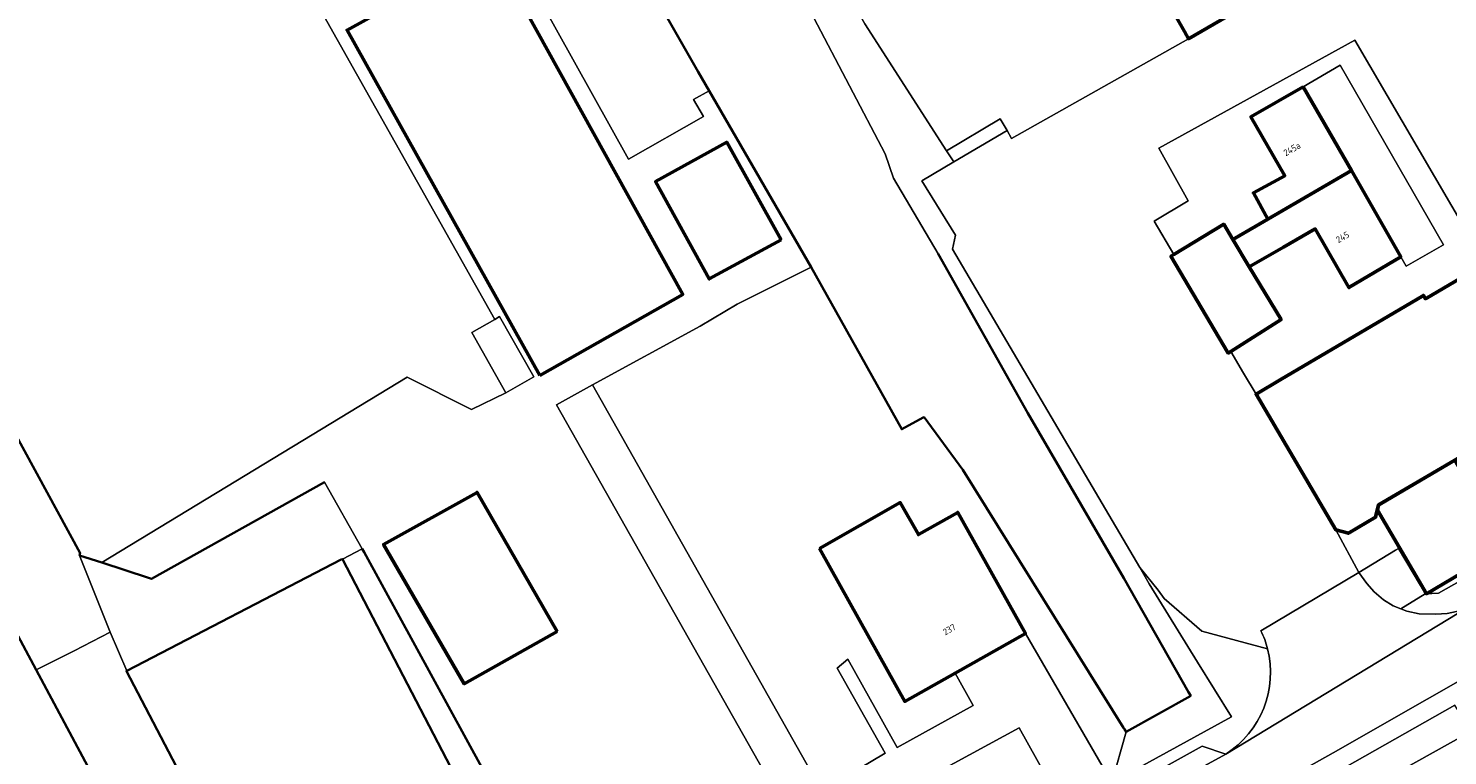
# Model space of a CAD drawing. Header units: metres. Extents: x 113441 to 115918, y 474822 to 477887.
# Tile 66 of 145: x 113799 to 113939, y 477039 to 477110. Entities that reach past the tile are written whole.
import ezdxf
from ezdxf.enums import TextEntityAlignment as Align

# ---------------------------------------------------------------- set-up
doc = ezdxf.new("R2010")
doc.units = ezdxf.units.M
for name, color, linetype, lineweight in [('B-WE-GK-BESCHOEIING-G', 252, 'GK-BESCHOEIING', 35), ('B-WE-GR-BOUWLAND-GV', 252, 'Continuous', 13), ('B-WE-KW-KUNSTWERK_STUW-G', 252, 'Continuous', 18), ('B-WE-OG-BEBOUWING-GV', 7, 'Continuous', 50), ('B-WE-OG-BEBOUWING-T18', 7, 'Continuous', 50), ('B-WE-OG-BEBOUWING_OVERBOUWING-GV', 7, 'Continuous', 50), ('B-WE-OG-TERREIN_ERF-GV', 252, 'Continuous', 18), ('B-WE-OG-WATER-GV', 252, 'Continuous', 18), ('B-WE-OG-WATER_SLOOT-GV', 252, 'Continuous', 18), ('B-WE-VH-VERHARDING_GESLOTEN-GV', 252, 'Continuous', 18), ('B-WE-VH-VERHARDING_OPEN-GV', 252, 'Continuous', 18)]:
    doc.layers.add(name, color=color, linetype=linetype, lineweight=lineweight)
doc.styles.add('NLCS-ISO-ANNOTATIEF-T18', font='NLCS-ISO.ttf', dxfattribs={"height": 1.8})
doc.linetypes.add('GK-BESCHOEIING', pattern='A,30,-5,[1,NLCS.SHX,S=1,R=0,X=0,Y=0],-5', length=40)

msp = doc.modelspace()

# ---------------------------------------------------------------- linework, layer by layer
at = {"layer": 'B-WE-GK-BESCHOEIING-G', "ltscale": 0.5, "flags": 128}
for points in [[(113815.595, 477163.815), (113827.73, 477170.44), (113829.43, 477169.41), (113842.7, 477146.1), (113859.54, 477116.07), (113865.16, 477106.19), (113866.238, 477104.326), (113876.229, 477087.05)], [(113811.357, 477026.776), (113800.237, 477047.548), (113778.582, 477087.998), (113768.999, 477122.059), (113768.869, 477121.989)], [(113913.252, 477045.375), (113906.92, 477056.55), (113897.48, 477072.73), (113888.71, 477088.36)], [(113887.233, 477072.289), (113885.133, 477071.137), (113876.229, 477087.05)], [(113804.493, 477058.78), (113804.541, 477058.987), (113792.577, 477080.931)], [(113887.312, 477072.332), (113887.233, 477072.289)], [(113887.312, 477072.332), (113891.13, 477067.18), (113906.874, 477041.878)], [(113828.493, 477065.948), (113811.541, 477056.486), (113811.241, 477056.584)], [(113811.241, 477056.584), (113806.681, 477058.068), (113804.493, 477058.78)], [(113832.204, 477059.418), (113832.398, 477059.077), (113844.128, 477037.629), (113851.399, 477025.089), (113854.167, 477020.498), (113856.39, 477016.182), (113857.885, 477013.677), (113856.085, 477012.691), (113854.897, 477014.859)], [(113830.154, 477058.358), (113809.12, 477047.464)], [(113841.482, 477037.122), (113841.318, 477037.148), (113830.269, 477058.417), (113830.154, 477058.358)], [(113809.12, 477047.464), (113809.073, 477047.44), (113819.597, 477027.366)], [(113907.125, 477041.475), (113913.47, 477044.99)], [(113913.47, 477044.99), (113913.252, 477045.375)], [(113906.874, 477041.878), (113906.96, 477041.741)], [(113906.96, 477041.741), (113907.125, 477041.475)]]:
    msp.add_lwpolyline(points, dxfattribs=at)
at = {"layer": 'B-WE-GR-BOUWLAND-GV'}
for points in [[(113839.069, 477132.252), (113858.319, 477097.623), (113865.695, 477101.827), (113864.699, 477103.487), (113866.238, 477104.326), (113865.16, 477106.19), (113859.54, 477116.07)], [(113777.92, 477120.84), (113785.4, 477100.51), (113791.66, 477082.71), (113792.577, 477080.931), (113804.541, 477058.987), (113804.493, 477058.78), (113806.681, 477058.068), (113836.62, 477076.25), (113842.94, 477073.07), (113846.28, 477074.7), (113842.96, 477080.62), (113845.207, 477081.917), (113827.858, 477112.743)]]:
    msp.add_lwpolyline(points, dxfattribs=at)
at = {"layer": 'B-WE-KW-KUNSTWERK_STUW-G'}
msp.add_lwpolyline([(113830.269, 477058.417), (113832.204, 477059.418)], dxfattribs=at)
at = {"layer": 'B-WE-OG-BEBOUWING-GV'}
msp.add_lwpolyline([(113855.006, 477211.721), (113912.857, 477110.13), (113913.25, 477109.44), (113929.86, 477119.07)], dxfattribs=at)
for points in [[(113849.64, 477076.42), (113863.64, 477084.37), (113844.95, 477118.16), (113838.204, 477130.02), (113831.072, 477126.053), (113837.773, 477114.185), (113830.72, 477110.28)], [(113924.484, 477104.733), (113919.368, 477101.794), (113922.697, 477095.998), (113919.62, 477094.32), (113921.043, 477091.745), (113929.233, 477096.515)], [(113873.29, 477089.73), (113867.96, 477099.29), (113860.98, 477095.43), (113866.25, 477085.88)], [(113929.233, 477096.515), (113921.043, 477091.745), (113919.868, 477091.061), (113917.612, 477089.747), (113919.21, 477087.086), (113922.56, 477089), (113925.689, 477090.788), (113928.993, 477085.034), (113934.075, 477088.055)], [(113919.21, 477087.086), (113917.612, 477089.747), (113916.71, 477091.25), (113911.828, 477088.296), (113911.52, 477088.11), (113917.15, 477078.62), (113917.404, 477078.781), (113922.325, 477081.898)], [(113951.323, 477075.166), (113951.676, 477075.071), (113952.538, 477074.837), (113955.206, 477076.406), (113955.506, 477077.629), (113951.481, 477084.445), (113951.972, 477084.733), (113950.501, 477087.246), (113948.414, 477086.025), (113946.282, 477089.669), (113936.488, 477083.939), (113936.292, 477084.271), (113922.242, 477075.995), (113919.884, 477074.57), (113927.718, 477061.269), (113928.933, 477060.94), (113931.601, 477062.51), (113931.901, 477063.732), (113931.984, 477063.781), (113938.805, 477067.797)], [(113851.32, 477051.3), (113843.47, 477064.95), (113834.31, 477059.86), (113842.22, 477046.19)], [(113877.048, 477059.457), (113881.955, 477050.672), (113885.428, 477044.454), (113890.36, 477047.236), (113897.258, 477051.126), (113890.612, 477062.994), (113886.754, 477060.816), (113884.985, 477063.954)]]:
    msp.add_lwpolyline(points, close=True, dxfattribs=at)
at = {"layer": 'B-WE-OG-BEBOUWING_OVERBOUWING-GV'}
msp.add_lwpolyline([(113939.367, 477068.128), (113931.901, 477063.732), (113931.776, 477063.222), (113936.581, 477055.009), (113944.39, 477059.627)], close=True, dxfattribs=at)
at = {"layer": 'B-WE-OG-TERREIN_ERF-GV'}
for points in [[(113880.162, 477022.494), (113851.26, 477073.53), (113854.796, 477075.485), (113865.366, 477081.265), (113868.99, 477083.417), (113876.229, 477087.05), (113866.238, 477104.326), (113864.699, 477103.487), (113865.695, 477101.827), (113858.319, 477097.623), (113839.069, 477132.252)], [(113827.858, 477112.743), (113845.207, 477081.917), (113845.68, 477082.19), (113849.03, 477076.27), (113846.28, 477074.7), (113842.94, 477073.07), (113836.62, 477076.25), (113806.681, 477058.068), (113811.241, 477056.584), (113811.541, 477056.486), (113828.493, 477065.948), (113832.204, 477059.418), (113832.398, 477059.077), (113844.128, 477037.629)], [(113940.554, 477090.51), (113929.554, 477109.303), (113910.327, 477098.701), (113913.231, 477093.544), (113909.891, 477091.562), (113911.828, 477088.296), (113916.71, 477091.25), (113917.612, 477089.747), (113919.868, 477091.061), (113921.043, 477091.745), (113919.62, 477094.32), (113922.697, 477095.998), (113919.368, 477101.794), (113924.484, 477104.733), (113928.14, 477106.832), (113938.269, 477089.219), (113934.608, 477087.123), (113934.075, 477088.055), (113928.993, 477085.034), (113925.689, 477090.788), (113922.56, 477089), (113919.21, 477087.086), (113922.325, 477081.898), (113917.404, 477078.781), (113918.658, 477076.652), (113919.884, 477074.57), (113922.242, 477075.995), (113936.292, 477084.271), (113936.488, 477083.939), (113946.282, 477089.669)], [(113794.86, 477019.35), (113813.139, 476986.025), (113829.02, 476994.843), (113828.159, 476996.42), (113828.02, 476996.672), (113814.792, 477020.718), (113814.721, 477020.741), (113812.838, 477021.344), (113807.261, 477018.286), (113805.54, 477021.436), (113805.604, 477021.472), (113811.133, 477024.57), (113811.577, 477026.018), (113811.645, 477026.239), (113811.357, 477026.776), (113800.237, 477047.548), (113778.582, 477087.998)], [(113841.318, 477037.148), (113830.269, 477058.417), (113830.154, 477058.358), (113809.12, 477047.464), (113809.073, 477047.44), (113819.597, 477027.366)]]:
    msp.add_lwpolyline(points, dxfattribs=at)
for points in [[(113849.64, 477076.42), (113830.72, 477110.28), (113837.773, 477114.185), (113831.072, 477126.053), (113838.204, 477130.02), (113844.95, 477118.16), (113863.64, 477084.37)], [(113924.484, 477104.733), (113929.233, 477096.515), (113934.075, 477088.055), (113934.608, 477087.123), (113938.269, 477089.219), (113928.14, 477106.832)], [(113873.29, 477089.73), (113866.25, 477085.88), (113860.98, 477095.43), (113867.96, 477099.29)], [(113876.229, 477087.05), (113868.99, 477083.417), (113865.366, 477081.265), (113854.796, 477075.485), (113877.302, 477035.675), (113883.508, 477039.385), (113878.78, 477047.722), (113879.837, 477048.585), (113884.662, 477039.941), (113892.143, 477044.074), (113890.36, 477047.236), (113885.428, 477044.454), (113881.955, 477050.672), (113877.048, 477059.457), (113884.985, 477063.954), (113886.754, 477060.816), (113890.612, 477062.994), (113897.258, 477051.126), (113905.719, 477036.494), (113907.125, 477041.475), (113906.96, 477041.741), (113906.874, 477041.878), (113891.13, 477067.18), (113887.312, 477072.332), (113887.233, 477072.289), (113885.133, 477071.137)], [(113851.32, 477051.3), (113842.22, 477046.19), (113834.31, 477059.86), (113843.47, 477064.95)], [(113901.069, 477033.949), (113905.719, 477036.494), (113897.258, 477051.126), (113890.36, 477047.236), (113892.143, 477044.074), (113884.662, 477039.941), (113879.837, 477048.585), (113878.78, 477047.722), (113883.508, 477039.385), (113877.302, 477035.675), (113877.977, 477034.482), (113883.729, 477037.839), (113889.546, 477027.64), (113893.163, 477029.62), (113888.776, 477037.59), (113896.655, 477041.875)], [(113896.655, 477041.875), (113888.776, 477037.59), (113893.163, 477029.62), (113901.069, 477033.949)]]:
    msp.add_lwpolyline(points, close=True, dxfattribs=at)
at = {"layer": 'B-WE-OG-WATER-GV'}
for points in [[(113762.282, 477135.773), (113768.999, 477122.059), (113778.582, 477087.998), (113800.237, 477047.548), (113803.966, 477049.424), (113807.48, 477051.263), (113804.493, 477058.78), (113804.541, 477058.987), (113792.577, 477080.931), (113791.66, 477082.71), (113785.4, 477100.51), (113777.92, 477120.84), (113772.33, 477136.746), (113772.09, 477137.43), (113772.625, 477138.755), (113774.1, 477142.41), (113771.869, 477144.262), (113765.747, 477141.073), (113760.963, 477138.265)], [(113832.204, 477059.418), (113828.493, 477065.948), (113811.541, 477056.486), (113811.241, 477056.584), (113806.681, 477058.068), (113804.493, 477058.78), (113807.48, 477051.263), (113809.12, 477047.464), (113830.154, 477058.358), (113830.269, 477058.417)], [(113832.398, 477059.077), (113832.204, 477059.418), (113830.269, 477058.417), (113841.318, 477037.148), (113841.482, 477037.122), (113842.232, 477037.452), (113842.495, 477036.959), (113842.812, 477036.908), (113854.897, 477014.859), (113856.085, 477012.691), (113857.885, 477013.677), (113856.39, 477016.182), (113854.167, 477020.498), (113851.399, 477025.089), (113844.128, 477037.629)], [(113809.12, 477047.464), (113807.48, 477051.263), (113803.966, 477049.424), (113800.237, 477047.548), (113811.357, 477026.776), (113811.645, 477026.239), (113811.577, 477026.018), (113812.591, 477023.406), (113816.411, 477025.492), (113819.597, 477027.366), (113809.073, 477047.44)]]:
    msp.add_lwpolyline(points, close=True, dxfattribs=at)
for points in [[(113859.54, 477116.07), (113865.16, 477106.19), (113866.238, 477104.326), (113876.229, 477087.05), (113885.133, 477071.137), (113887.233, 477072.289), (113887.312, 477072.332), (113891.13, 477067.18), (113906.874, 477041.878), (113906.96, 477041.741), (113907.125, 477041.475), (113913.47, 477044.99), (113913.252, 477045.375), (113906.92, 477056.55), (113897.48, 477072.73), (113888.71, 477088.36), (113884.31, 477095.77), (113883.5, 477098.16), (113876.49, 477111.48)], [(113940.93, 477041.51), (113928.15, 477034.37)]]:
    msp.add_lwpolyline(points, dxfattribs=at)
at = {"layer": 'B-WE-OG-WATER_SLOOT-GV'}
for points in [[(113881.514, 477110.894), (113877.006, 477118.83), (113874.766, 477117.573), (113873.534, 477116.844), (113876.49, 477111.48), (113883.5, 477098.16), (113884.31, 477095.77), (113888.71, 477088.36), (113897.48, 477072.73), (113906.92, 477056.55), (113913.252, 477045.375), (113913.47, 477044.99), (113907.125, 477041.475), (113905.719, 477036.494), (113917.477, 477042.931), (113914.15, 477048.31), (113909.4, 477055.99), (113908.463, 477057.582), (113890.089, 477088.819), (113890.402, 477090.161), (113887.083, 477095.495), (113890.242, 477097.356), (113889.514, 477098.433)], [(113940.93, 477041.51), (113939.362, 477044.097), (113920.74, 477033.523), (113920.75, 477031.07), (113928.15, 477034.37)]]:
    msp.add_lwpolyline(points, close=True, dxfattribs=at)
at = {"layer": 'B-WE-VH-VERHARDING_GESLOTEN-GV'}
for points in [[(113855.006, 477211.721), (113845.978, 477207.395), (113842.585, 477205.827), (113842, 477205.556), (113839.726, 477204.505), (113836.863, 477203.076), (113837.712, 477201.428), (113834.614, 477200.084), (113839.071, 477191.08), (113842.821, 477183.659), (113849.213, 477171.585), (113867.315, 477136.462), (113876.458, 477119.724), (113877.006, 477118.83), (113881.514, 477110.894), (113889.514, 477098.433), (113894.791, 477101.566), (113895.455, 477100.428), (113895.89, 477099.643), (113913.25, 477109.44), (113912.857, 477110.13)], [(113845.207, 477081.917), (113842.96, 477080.62), (113846.28, 477074.7), (113849.03, 477076.27), (113845.68, 477082.19)], [(113854.796, 477075.485), (113851.26, 477073.53), (113880.162, 477022.494), (113883.665, 477024.421), (113877.977, 477034.482), (113877.302, 477035.675)], [(113956.98, 477065.92), (113955.458, 477068.693), (113954.84, 477069.82), (113951.676, 477075.071), (113951.323, 477075.166), (113938.805, 477067.797), (113931.984, 477063.781), (113931.901, 477063.732), (113931.601, 477062.51), (113928.933, 477060.94), (113927.718, 477061.269), (113929.95, 477057.11), (113933.54, 477059.28), (113933.838, 477059.46), (113935.997, 477055.834), (113936.481, 477055.02), (113937.76, 477055.08)]]:
    msp.add_lwpolyline(points, close=True, dxfattribs=at)
for points in [[(113929.86, 477119.07), (113913.25, 477109.44), (113895.89, 477099.643), (113895.455, 477100.428), (113890.242, 477097.356), (113887.083, 477095.495), (113890.402, 477090.161), (113890.089, 477088.819), (113908.463, 477057.582), (113910.261, 477055.359), (113910.869, 477054.543), (113914.551, 477051.331), (113917.945, 477050.434), (113921.003, 477049.626)], [(113911.52, 477088.11), (113911.828, 477088.296), (113909.891, 477091.562), (113913.231, 477093.544), (113910.327, 477098.701), (113929.554, 477109.303), (113940.554, 477090.51), (113946.623, 477093.977), (113950.501, 477087.246), (113951.972, 477084.733), (113956.464, 477077.411), (113958.559, 477078.685), (113965.084, 477082.294), (113965.495, 477082.54), (113947.835, 477113.627)], [(113920.359, 477051.394), (113929.95, 477057.11), (113927.718, 477061.269), (113919.884, 477074.57), (113918.658, 477076.652), (113917.404, 477078.781), (113917.15, 477078.62), (113911.52, 477088.11)], [(113940.68, 477053.71), (113916.909, 477039.299), (113905.66, 477033.14), (113894.96, 477027.13), (113898.687, 477023.34), (113906.11, 477027.45), (113911.879, 477030.691), (113927.43, 477039.43), (113964.33, 477060.46)], [(113940.68, 477053.71), (113939.53, 477053.29), (113938.62, 477053.07), (113937.52, 477053.01), (113935.86, 477053.06), (113934.68, 477053.31), (113934.084, 477053.541), (113933.34, 477053.83), (113932.39, 477054.41), (113931.46, 477055.19), (113930.75, 477056.02), (113929.95, 477057.11), (113920.359, 477051.394)], [(113916.909, 477039.299), (113940.68, 477053.71)]]:
    msp.add_lwpolyline(points, dxfattribs=at)
for points in [[(113920.359, 477051.394, -0.0497639), (113921.003, 477049.626)], [(113921.003, 477049.626, 0.0497639), (113920.359, 477051.394)], [(113921.003, 477049.626, -0.3241576), (113916.909, 477039.299)]]:
    msp.add_lwpolyline(points, format="xyb", dxfattribs=at)
at = {"layer": 'B-WE-VH-VERHARDING_OPEN-GV'}
for points in [[(113895.455, 477100.428), (113894.791, 477101.566), (113889.514, 477098.433), (113890.242, 477097.356)], [(113961.879, 477068.683), (113956.98, 477065.92), (113937.76, 477055.08), (113936.481, 477055.02), (113934.084, 477053.541), (113934.68, 477053.31), (113935.86, 477053.06), (113937.52, 477053.01), (113938.62, 477053.07), (113939.53, 477053.29), (113940.68, 477053.71), (113942.89, 477055.04), (113959.97, 477064.96), (113960.65, 477065.69), (113961.14, 477066.36), (113961.74, 477067.92)], [(113935.997, 477055.834), (113933.838, 477059.46), (113933.54, 477059.28), (113929.95, 477057.11), (113930.75, 477056.02), (113931.46, 477055.19), (113932.39, 477054.41), (113933.34, 477053.83), (113934.084, 477053.541), (113936.481, 477055.02)], [(113905.66, 477033.14), (113916.909, 477039.299), (113914.608, 477040.074), (113893.81, 477028.539), (113894.96, 477027.13)]]:
    msp.add_lwpolyline(points, close=True, dxfattribs=at)
for points in [[(113964.33, 477060.46), (113927.43, 477039.43), (113911.879, 477030.691), (113912.94, 477029.15), (113916.162, 477030.938), (113920.74, 477033.523), (113939.362, 477044.097)], [(113921.003, 477049.626), (113917.945, 477050.434), (113914.551, 477051.331), (113910.869, 477054.543), (113910.261, 477055.359), (113908.463, 477057.582), (113909.4, 477055.99), (113914.15, 477048.31), (113917.477, 477042.931), (113905.719, 477036.494), (113901.069, 477033.949), (113893.163, 477029.62), (113893.81, 477028.539), (113914.608, 477040.074)], [(113914.608, 477040.074), (113916.909, 477039.299)]]:
    msp.add_lwpolyline(points, dxfattribs=at)
msp.add_lwpolyline([(113916.909, 477039.299, 0.3241576), (113921.003, 477049.626)], format="xyb", dxfattribs=at)

# ---------------------------------------------------------------- texts
at = {"layer": 'B-WE-OG-BEBOUWING-T18', "style": 'NLCS-ISO-ANNOTATIEF-T18'}
for s, rotation, p in [('245a', 30, (113923.4, 477098.615)), ('245', 29.8, (113928.364, 477089.981)), ('237', 29.4, (113889.794, 477051.509))]:
    msp.add_text(s, height=0.64, rotation=rotation, dxfattribs=at).set_placement(p, align=Align.MIDDLE)

doc.saveas('drawing.dxf')
